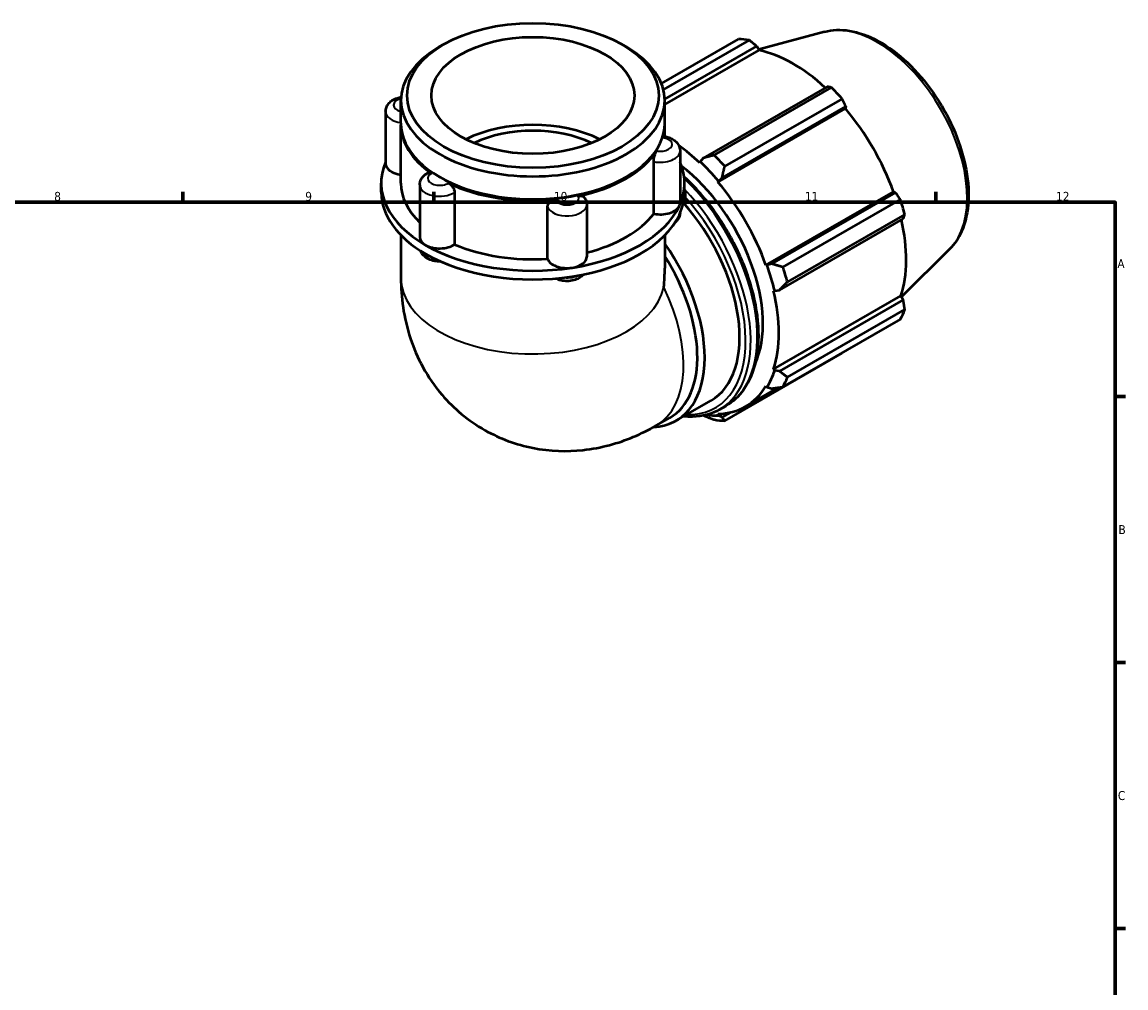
# Model space of a CAD drawing. Header units: millimetres. Extents: x 0 to 931, y 0 to 909.
# Tile 5 of 5: x 516 to 824, y 355 to 624. Entities that reach past the tile are written whole.
import ezdxf

# ---------------------------------------------------------------- set-up
doc = ezdxf.new("R2010")
doc.units = ezdxf.units.MM
for name, color, linetype, lineweight in [('Border (ISO)', 7, 'Continuous', 70), ('Visible (ISO)', 7, 'Continuous', 50), ('Visible Narrow (ISO)', 7, 'Continuous', 35)]:
    doc.layers.add(name, color=color, linetype=linetype, lineweight=lineweight)
doc.styles.add('Note Text (ISO)', font='tahoma.ttf')

# ---------------------------------------------------------------- blocks, each defined once
blk = doc.blocks.new('Borders Default Border')
at = {"layer": 'Border (ISO)'}
for p, q in [((560.67, 574), (560.67, 576.9)), ((630.75, 574), (630.75, 576.9)), ((700.83, 574), (700.83, 576.9)), ((770.92, 574), (770.92, 576.9)), ((821, 519.75), (823.9, 519.75)), ((821, 445.5), (823.9, 445.5)), ((821, 371.25), (823.9, 371.25))]:
    blk.add_line(p, q, dxfattribs=at)
at = {"layer": 'Border (ISO)', "flags": 128}
blk.add_lwpolyline([(20, 20), (20, 574), (821, 574), (821, 20), (20, 20)], dxfattribs=at)
at = {"layer": 'Border (ISO)', "color": 232, "true_color": 0xca0064, "char_height": 2.5, "attachment_point": 7, "style": 'Note Text (ISO)'}
for s, insert in [('8', (524.81, 574.34)), ('9', (594.88, 574.35)), ('10', (664.29, 574.35)), ('11', (734.37, 574.4)), ('12', (804.46, 574.4)), ('A', (821.59, 555.62)), ('B', (821.89, 481.37)), ('C', (821.73, 407.08))]:
    blk.add_mtext(s, dxfattribs=dict(at, insert=insert))

msp = doc.modelspace()

# ---------------------------------------------------------------- linework, layer by layer
at = {"layer": 'Visible (ISO)'}
for p, q in [((694.323, 607.155), (715.85, 619.552)), ((739.8, 621.598), (721.477, 616.629)), ((633.489, 618.067), (632.282, 617.367)), ((683.356, 618.067), (684.563, 617.367)), ((718.813, 619.265), (694.867, 605.475)), ((695.245, 602.746), (720.949, 617.548)), ((695.249, 601.273), (721.586, 616.439)), ((720.949, 617.548), (721.586, 616.439)), ((740.545, 606.263), (705.98, 586.358)), ((709.032, 587.159), (741.799, 606.028)), ((621.596, 596.052), (621.596, 602.429)), ((695.249, 596.052), (695.249, 602.429)), ((744.762, 602.903), (711.995, 584.034)), ((617.327, 599.326), (617.327, 584.781)), ((710.078, 579.659), (745.653, 600.145)), ((711.227, 580.824), (745.792, 600.728)), ((745.792, 600.728), (745.653, 600.145)), ((621.596, 579.293), (621.596, 595.643)), ((695.249, 592.366), (695.249, 595.643)), ((699.518, 588.348), (699.518, 573.804)), ((705.98, 586.358), (705.097, 585.336)), ((692.168, 570.802), (692.168, 585.346)), ((705.097, 585.336), (704.995, 585.021)), ((632.637, 580.909), (632.282, 581.115)), ((684.208, 580.909), (684.563, 581.115)), ((710.078, 579.659), (710.235, 579.917)), ((710.235, 579.917), (711.227, 580.824)), ((616.072, 576.84), (616.072, 579.293)), ((626.858, 578.841), (626.858, 564.297)), ((636.57, 576.767), (636.57, 562.223)), ((700.773, 576.84), (700.773, 579.293)), ((723.502, 556.409), (759.077, 576.895)), ((759.649, 576.728), (725.084, 556.823)), ((759.077, 576.895), (759.649, 576.728)), ((673.478, 573.353), (673.478, 558.808)), ((728.248, 555.883), (761.015, 574.752)), ((662.526, 558.218), (662.526, 572.762)), ((762.242, 570.619), (729.476, 551.75)), ((727.257, 549.505), (761.823, 569.41)), ((621.596, 564.797), (621.596, 552.855)), ((695.249, 564.797), (695.249, 555.617)), ((774.75, 560.908), (761.32, 547.619)), ((723.803, 556.417), (723.502, 556.409)), ((725.084, 556.823), (723.803, 556.417)), ((725.607, 549.319), (725.931, 549.251)), ((725.931, 549.251), (727.257, 549.505)), ((725.607, 527.371), (761.182, 547.857)), ((761.823, 546.753), (727.257, 526.848)), ((761.182, 547.857), (761.823, 546.753)), ((729.476, 525.175), (762.242, 544.044)), ((761.015, 541.325), (728.248, 522.456)), ((711.995, 513.024), (744.762, 531.893)), ((725.931, 527.066), (725.607, 527.371)), ((727.257, 526.848), (725.931, 527.066)), ((717.78, 516.996), (726.955, 522.28)), ((723.502, 522.706), (723.803, 522.351)), ((723.803, 522.351), (725.084, 522.033)), ((698.402, 513.038), (708.161, 518.658)), ((710.235, 514.477), (710.078, 514.916)), ((710.544, 516.153), (712.383, 517.212)), ((713.599, 515.357), (711.227, 513.992)), ((692.825, 511.642), (696.683, 513.864)), ((711.227, 513.992), (710.235, 514.477))]:
    msp.add_line(p, q, dxfattribs=at)
for major_axis in [(35.127, 0), (28.328, 0)]:
    msp.add_ellipse((658.422, 603.819), major_axis=major_axis, ratio=0.5758617, dxfattribs=at)
for centre, major_axis, ratio, start_param, end_param in [((730.306, 575.722), (-23.954, 41.596), 0.5780931, 5.8451561, 5.9396837), ((658.422, 602.429), (-36.826, 0), 0.5758617, 5.5016397, 10.2063236), ((731.078, 576.167), (22.277, -38.684), 0.5780931, 2.0696433, 2.6635608), ((730.306, 575.722), (23.954, -41.596), 0.5780931, 1.9181653, 2.0126929), ((731.078, 576.167), (22.277, -38.684), 0.5780931, 1.2672974, 1.8781627), ((658.422, 595.643), (-36.826, 0), 0.5758617, 6.2735474, 6.9785531), ((658.422, 596.052), (-36.826, 0), 0.5758617, 0, 3.1415927), ((658.422, 579.293), (-28.328, 0), 0.5758617, 3.9922953, 5.4324827), ((658.422, 579.293), (-25.495, 0), 0.5758617, 4.0127333, 5.4120447), ((658.422, 595.643), (36.826, 0), 0.5758617, 6.1114163, 6.2928232), ((695.503, 555.681), (-22.277, 38.684), 0.5780931, 5.1942882, 5.3828806), ((658.422, 595.643), (36.826, 0), 0.5758617, 5.0642188, 5.9313555), ((697.54, 556.854), (-23.954, 41.596), 0.5780931, 5.059758, 5.1542856), ((658.422, 579.293), (-42.35, 0), 0.5758617, 6.0391476, 7.0685835), ((622.851, 584.781), (-5.524, 0), 0.5758617, 0, 1.3416347), ((658.422, 579.293), (42.35, 0), 0.5758617, 6.0213859, 6.527223), ((695.503, 555.681), (19.163, -33.277), 0.5780931, 0.3836456, 2.1938533), ((695.503, 555.681), (22.516, -39.1), 0.5780931, 1.8781627, 2.0526956), ((658.422, 595.643), (36.326, 0), 0.5758617, 3.9231383, 5.5016397), ((658.422, 595.643), (-36.826, 0), 0.5758617, 0.8754286, 1.7425653), ((695.503, 555.681), (-22.277, 38.684), 0.5780931, 4.4088901, 5.0197553), ((658.422, 576.84), (-42.35, 0), 0.5758617, 0, 0.7853982), ((658.422, 579.293), (-36.826, 0), 0.5758617, 0, 0.5411696), ((658.422, 576.84), (42.35, 0), 0.5758617, 6.0213859, 6.2831853), ((693.994, 573.804), (5.524, 0), 0.5758617, 6.0213859, 6.2831853), ((688.998, 551.935), (19.163, -33.277), 0.5780931, 0, 1.9229447), ((730.306, 575.722), (23.954, -41.596), 0.5780931, 1.1327672, 1.2272947), ((658.422, 579.293), (42.35, 0), 0.5758617, 4.9741884, 6.0213859), ((658.422, 576.84), (42.35, 0), 0.5758617, 4.9741884, 6.0213859), ((658.422, 579.293), (36.826, 0), 0.5758617, 5.1335486, 5.8712449), ((693.994, 573.804), (5.524, 0), 0.5758617, 4.3755191, 6.0213859), ((731.078, 576.167), (22.277, -38.684), 0.5780931, 0.4818993, 1.0759774), ((632.382, 564.297), (-5.524, 0), 0.5758617, 0, 0.7853982), ((632.382, 564.297), (-5.524, 0), 0.5758617, 0.7853982, 2.431265), ((658.422, 579.293), (42.35, 0), 0.5758617, 3.9269908, 4.9741884), ((658.422, 579.293), (36.826, 0), 0.5758617, 4.0771318, 4.8240474), ((679.24, 546.315), (19.163, -33.277), 0.5780931, 5.9954459, 8.0107579), ((658.422, 576.84), (42.35, 0), 0.5758617, 3.9269908, 4.9741884), ((667.954, 558.808), (-5.524, 0), 0.5758617, 0.1867289, 1.8325957), ((667.954, 558.808), (5.524, 0), 0.5758617, 4.9741884, 6.2831853), ((678.306, 545.778), (18.378, -31.913), 0.5780931, 0, 1.6496987), ((658.422, 534.327), (-26.065, -45.088), 0.5769785, 2.234637, 2.3571613), ((695.503, 555.681), (22.516, -39.1), 0.5780931, 1.0927645, 1.2672974), ((697.54, 556.854), (-23.954, 41.596), 0.5780931, 4.2743598, 4.3688874), ((695.503, 555.681), (-22.277, 38.684), 0.5780931, 3.6234919, 4.2343571), ((730.306, 575.722), (23.954, -41.596), 0.5780931, 0.347369, 0.4418966), ((695.503, 555.681), (22.516, -39.1), 0.5780931, 0.3073663, 0.4818993), ((697.54, 556.854), (23.954, -41.596), 0.5780931, 0.347369, 0.4418966), ((695.503, 555.681), (22.277, -38.684), 0.5780931, 5.9796864, 6.5905516), ((695.503, 555.681), (22.516, -39.1), 0.5780931, 5.8653361, 5.9796864), ((697.54, 556.854), (23.954, -41.596), 0.5780931, 5.8451561, 5.9396837)]:
    msp.add_ellipse(centre, major_axis=major_axis, ratio=ratio, start_param=start_param, end_param=end_param, dxfattribs=at)
for points, knots in [([(739.8, 621.598), (741.995, 622.193), (744.367, 622.269), (749.443, 621.445), (752.164, 620.452), (757.636, 617.461), (760.386, 615.42), (765.567, 610.542), (767.998, 607.706), (772.308, 601.536), (774.189, 598.205), (777.229, 591.362), (778.388, 587.851), (779.86, 580.966), (780.17, 577.594), (779.855, 571.312), (779.23, 568.399), (777.266, 563.969), (776.141, 562.284), (774.75, 560.908)], [5.6508865, 5.6508865, 5.6508865, 5.6508865, 5.9396218, 5.9396218, 6.2578392, 6.2578392, 6.5894607, 6.5894607, 6.9204191, 6.9204191, 7.2497497, 7.2497497, 7.579163, 7.579163, 7.9102965, 7.9102965, 8.2416217, 8.2416217, 8.4901479, 8.4901479, 8.4901479, 8.4901479]), ([(617.327, 599.326), (617.327, 599.716), (617.398, 600.105), (617.663, 600.842), (617.863, 601.184), (618.381, 601.843), (618.715, 602.137), (619.527, 602.693), (620.021, 602.921), (620.892, 603.204), (621.259, 603.29), (621.631, 603.349)], [3.9269908, 3.9269908, 3.9269908, 3.9269908, 4.130731, 4.130731, 4.3518433, 4.3518433, 4.6269323, 4.6269323, 4.9831898, 4.9831898, 5.2303644, 5.2303644, 5.2303644, 5.2303644]), ([(694.707, 592.019), (694.752, 592.17), (694.795, 592.281), (694.859, 592.394), (694.884, 592.416), (694.905, 592.414)], [0.69655474, 0.69655474, 0.69655474, 0.69655474, 0.77664651, 0.77664651, 0.834876, 0.834876, 0.834876, 0.834876]), ([(694.905, 592.414), (695.321, 592.366), (695.732, 592.284), (696.53, 592.048), (696.918, 591.895), (697.66, 591.498), (698.014, 591.256), (698.66, 590.648), (698.953, 590.278), (699.355, 589.456), (699.479, 589.023), (699.515, 588.499), (699.518, 588.424), (699.518, 588.348)], [5.6970392, 5.6970392, 5.6970392, 5.6970392, 5.971348, 5.971348, 6.2456569, 6.2456569, 6.5199657, 6.5199657, 6.7942746, 6.7942746, 7.0291661, 7.0291661, 7.0685835, 7.0685835, 7.0685835, 7.0685835]), ([(692.168, 585.346), (692.168, 585.572), (692.189, 585.824), (692.271, 586.363), (692.333, 586.645), (692.486, 587.196), (692.576, 587.46), (692.77, 587.933), (692.871, 588.138), (692.978, 588.312), (692.986, 588.324), (692.993, 588.335)], [0.34847062, 0.34847062, 0.34847062, 0.34847062, 0.43153148, 0.43153148, 0.51775851, 0.51775851, 0.6041918, 0.6041918, 0.69064688, 0.69064688, 0.69694011, 0.69694011, 0.69694011, 0.69694011]), ([(626.858, 578.841), (626.858, 579.167), (626.908, 579.493), (627.089, 580.101), (627.22, 580.383), (627.532, 580.89), (627.712, 581.115), (628.101, 581.515), (628.309, 581.689), (628.743, 581.998), (628.969, 582.132), (629.201, 582.249)], [3.92699082, 3.92699082, 3.92699082, 3.92699082, 4.09718182, 4.09718182, 4.26737282, 4.26737282, 4.43756381, 4.43756381, 4.60775481, 4.60775481, 4.77794581, 4.77794581, 4.77794581, 4.77794581]), ([(629.201, 582.249), (629.311, 582.305), (629.439, 582.323), (629.743, 582.279), (629.922, 582.205), (630.12, 582.075), (630.133, 582.066), (630.146, 582.057)], [0.52986991, 0.52986991, 0.52986991, 0.52986991, 0.6041918, 0.6041918, 0.69064688, 0.69064688, 0.69694011, 0.69694011, 0.69694011, 0.69694011]), ([(634.829, 579.36), (635.034, 579.262), (635.239, 579.126), (635.645, 578.78), (635.84, 578.567), (636.174, 578.098), (636.311, 577.846), (636.504, 577.336), (636.559, 577.082), (636.57, 576.818), (636.57, 576.792), (636.57, 576.767)], [0.69655474, 0.69655474, 0.69655474, 0.69655474, 0.77664651, 0.77664651, 0.8631055, 0.8631055, 0.9495328, 0.9495328, 1.03575463, 1.03575463, 1.0450276, 1.0450276, 1.0450276, 1.0450276]), ([(700.65, 581.148), (702.405, 579.517), (704.108, 577.726), (708.519, 572.502), (711.067, 568.814), (715.419, 561.046), (717.224, 556.968), (719.912, 548.822), (720.794, 544.755), (721.535, 537.029), (721.392, 533.372), (720.068, 526.849), (718.888, 523.978), (715.898, 519.799), (714.263, 518.295), (712.383, 517.212)], [6.5798665, 6.5798665, 6.5798665, 6.5798665, 6.7675509, 6.7675509, 7.090816, 7.090816, 7.4138176, 7.4138176, 7.7371549, 7.7371549, 8.0611622, 8.0611622, 8.3839379, 8.3839379, 8.6413135, 8.6413135, 8.6413135, 8.6413135]), ([(662.526, 572.762), (662.526, 572.988), (662.578, 573.216), (662.783, 573.659), (662.939, 573.869), (663.334, 574.238), (663.57, 574.393), (664.091, 574.629), (664.371, 574.707), (664.676, 574.744), (664.696, 574.747), (664.717, 574.749)], [0.34847062, 0.34847062, 0.34847062, 0.34847062, 0.43153148, 0.43153148, 0.51775851, 0.51775851, 0.6041918, 0.6041918, 0.69064688, 0.69064688, 0.69694011, 0.69694011, 0.69694011, 0.69694011]), ([(671.113, 575.736), (671.364, 575.789), (671.611, 575.803), (672.095, 575.752), (672.324, 575.681), (672.711, 575.454), (672.867, 575.302), (672.977, 575.119)], [0.69655474, 0.69655474, 0.69655474, 0.69655474, 0.77664651, 0.77664651, 0.8631055, 0.8631055, 0.94846124, 0.94846124, 0.94846124, 0.94846124]), ([(672.977, 575.119), (673.038, 575.019), (673.094, 574.914), (673.198, 574.697), (673.244, 574.584), (673.327, 574.352), (673.362, 574.232), (673.419, 573.987), (673.441, 573.862), (673.47, 573.609), (673.478, 573.481), (673.478, 573.353)], [0.45133817, 0.45133817, 0.45133817, 0.45133817, 0.51815017, 0.51815017, 0.58496217, 0.58496217, 0.65177417, 0.65177417, 0.71858616, 0.71858616, 0.78539816, 0.78539816, 0.78539816, 0.78539816]), ([(699.513, 570.936), (699.495, 570.606), (699.427, 570.281), (699.182, 569.598), (698.982, 569.256), (698.549, 568.705), (698.323, 568.483), (698.085, 568.29)], [0.81631721, 0.81631721, 0.81631721, 0.81631721, 0.98913831, 0.98913831, 1.21025062, 1.21025062, 1.40375372, 1.40375372, 1.40375372, 1.40375372]), ([(632.638, 557.493), (632.111, 557.476), (631.58, 557.511), (630.475, 557.701), (629.903, 557.869), (628.829, 558.37), (628.323, 558.699), (627.549, 559.507), (627.254, 559.938), (627.067, 560.447)], [2.3003212, 2.3003212, 2.3003212, 2.3003212, 2.6458325, 2.6458325, 3.0367639, 3.0367639, 3.4230192, 3.4230192, 3.7179089, 3.7179089, 3.7179089, 3.7179089]), ([(621.596, 552.855), (621.596, 547.579), (622.272, 541.895), (626.03, 530.685), (628.836, 525.212), (636.326, 516.449), (640.405, 513.005), (649.221, 507.996), (653.847, 506.326), (663.258, 504.463), (668.004, 504.364), (677.604, 505.391), (682.28, 506.749), (688.702, 509.425), (690.828, 510.493), (692.825, 511.642)], [3.1415927, 3.1415927, 3.1415927, 3.1415927, 3.4557519, 3.4557519, 3.7265194, 3.7265194, 3.9322993, 3.9322993, 4.1225797, 4.1225797, 4.3270612, 4.3270612, 4.5754459, 4.5754459, 4.712389, 4.712389, 4.712389, 4.712389]), ([(672.629, 553.865), (672.36, 553.546), (672.057, 553.284), (671.278, 552.751), (670.783, 552.523), (669.702, 552.171), (669.109, 552.062), (667.918, 551.978), (667.32, 552.002), (666.147, 552.187), (665.573, 552.347), (664.934, 552.631), (664.838, 552.677), (664.744, 552.725)], [1.2361696, 1.2361696, 1.2361696, 1.2361696, 1.4853396, 1.4853396, 1.8415971, 1.8415971, 2.2347579, 2.2347579, 2.6232489, 2.6232489, 3.0137903, 3.0137903, 3.0830419, 3.0830419, 3.0830419, 3.0830419]), ([(710.544, 516.153), (708.312, 514.867), (705.739, 514.182), (702.158, 514.1), (701.318, 514.136), (700.464, 514.226)], [2.3581282, 2.3581282, 2.3581282, 2.3581282, 2.66373117, 2.66373117, 2.75509252, 2.75509252, 2.75509252, 2.75509252])]:
    msp.add_open_spline(points, degree=3, knots=knots, dxfattribs=at)
for points, weights in [([(720.949, 617.548), (719.907, 618.391), (718.813, 619.265)], [1.0018218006, 1.00131927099, 1]), ([(741.799, 606.028), (741.163, 606.151), (740.545, 606.263)], [1, 1.00131927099, 1.0018218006]), ([(745.792, 600.728), (745.292, 601.796), (744.762, 602.903)], [1.0018218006, 1.00131927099, 1]), ([(709.032, 587.159), (707.462, 586.743), (705.98, 586.358)], [1.01736864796, 1.01229221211, 1.00641886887]), ([(711.227, 580.824), (711.59, 582.388), (711.995, 584.034)], [1.00641886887, 1.01229221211, 1.01736864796]), ([(761.015, 574.752), (760.322, 575.763), (759.649, 576.728)], [1, 1.00131927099, 1.0018218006]), ([(761.823, 569.41), (762.032, 570.005), (762.242, 570.619)], [1.0018218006, 1.00131927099, 1]), ([(728.248, 555.883), (726.62, 556.355), (725.084, 556.823)], [1.01736864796, 1.01229221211, 1.00641886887]), ([(727.257, 549.505), (728.331, 550.597), (729.476, 551.75)], [1.00641886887, 1.01229221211, 1.01736864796]), ([(762.242, 544.044), (762.032, 545.429), (761.823, 546.753)], [1, 1.00131927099, 1.0018218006]), ([(744.762, 531.893), (744.788, 531.945), (744.815, 531.996)], [1, 1.00006649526, 1.00013091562]), ([(729.476, 525.175), (728.331, 526.021), (727.257, 526.848)], [1.01736864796, 1.01229221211, 1.00641886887]), ([(725.084, 522.033), (726.62, 522.232), (728.248, 522.456)], [1.00641886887, 1.01229221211, 1.01736864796]), ([(706.07, 514.465), (707.509, 513.892), (709.032, 513.311)], [1.0067723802, 1.01244529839, 1.01736864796]), ([(711.995, 513.024), (711.59, 513.51), (711.227, 513.992)], [1.01736864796, 1.01229221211, 1.00641886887])]:
    msp.add_rational_spline(points, weights, degree=2, dxfattribs=at)
at = {"layer": 'Visible Narrow (ISO)'}
for centre, major_axis, ratio, start_param, end_param in [((754.603, 589.714), (-17.676, 30.695), 0.5780931, 3.2927583, 6.1320197), ((622.851, 601.132), (-3.314, 0), 0.5758617, 5.0977083, 7.4656963), ((622.851, 599.326), (-5.524, 0), 0.5758617, 0, 1.3416347), ((693.994, 590.155), (3.314, 0), 0.5758617, 4.4055744, 7.6371974), ((693.994, 588.348), (5.524, 0), 0.5758617, 4.3755191, 6.2831853), ((632.382, 580.648), (-3.314, 0), 0.5758617, 5.4527719, 8.684395), ((691.543, 553.4), (20.84, -36.189), 0.5780931, 0, 2.0423196), ((632.382, 578.841), (-5.524, 0), 0.5758617, 0, 2.431265), ((689.705, 552.342), (20.84, -36.189), 0.5780931, 0, 1.9739264), ((667.954, 573.353), (-5.524, 0), 0.5758617, 0.1867289, 3.1415927), ((667.954, 575.159), (3.314, 0), 0.5758617, 3.3583768, 6.5899999), ((688.998, 551.935), (20.341, -35.322), 0.5780931, 5.9412279, 8.2224431), ((693.994, 571.114), (5.524, 0), 0.5758617, 5.7974802, 6.2237263), ((632.382, 561.607), (-5.524, 0), 0.5758617, 0.4431541, 1.1433509), ((658.422, 552.855), (36.826, 0), 0.5758617, 3.1415927, 6.160661), ((667.954, 556.118), (-5.524, 0), 0.5758617, 1.4208323, 2.2386258), ((674.447, 543.555), (18.378, -31.913), 0.5780931, 0, 1.4502057)]:
    msp.add_ellipse(centre, major_axis=major_axis, ratio=ratio, start_param=start_param, end_param=end_param, dxfattribs=at)

# ---------------------------------------------------------------- block references
msp.add_blockref('Borders Default Border', (0, 0))

doc.saveas('drawing.dxf')
